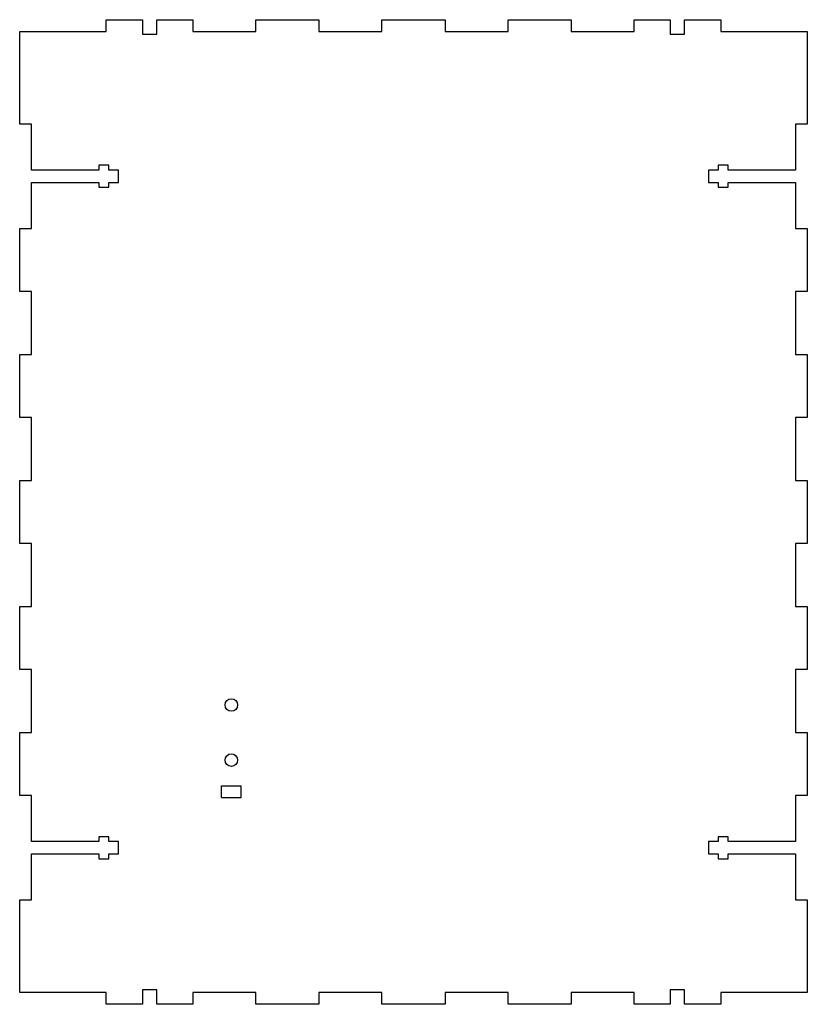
# Model space of a CAD drawing. Header units: millimetres. Extents: x -201 to -1, y -118 to 132.
import ezdxf

# ---------------------------------------------------------------- set-up
doc = ezdxf.new("R2010")
doc.units = ezdxf.units.MM

msp = doc.modelspace()

# ---------------------------------------------------------------- linework, layer by layer
at = {"color": 7, "linetype": 'Continuous'}
for p, q in [((-178.5484, 129.2871), (-178.5484, 132.2871)), ((-178.5484, 132.2871), (-169.3984, 132.2871)), ((-169.3984, 132.2871), (-169.3984, 128.5871)), ((-165.6984, 128.5871), (-165.6984, 132.2871)), ((-165.6984, 132.2871), (-156.5484, 132.2871)), ((-156.5484, 132.2871), (-156.5484, 129.2871)), ((-140.5484, 129.2871), (-140.5484, 132.2871)), ((-140.5484, 132.2871), (-124.5484, 132.2871)), ((-124.5484, 132.2871), (-124.5484, 129.2871)), ((-108.5484, 129.2871), (-108.5484, 132.2871)), ((-108.5484, 132.2871), (-92.5484, 132.2871)), ((-92.5484, 132.2871), (-92.5484, 129.2871)), ((-76.5484, 129.2871), (-76.5484, 132.2871)), ((-76.5484, 132.2871), (-60.5484, 132.2871)), ((-60.5484, 132.2871), (-60.5484, 129.2871)), ((-44.5484, 129.2871), (-44.5484, 132.2871)), ((-44.5484, 132.2871), (-35.3984, 132.2871)), ((-35.3984, 132.2871), (-35.3984, 128.5871)), ((-31.6984, 128.5871), (-31.6984, 132.2871)), ((-31.6984, 132.2871), (-22.5484, 132.2871)), ((-22.5484, 132.2871), (-22.5484, 129.2871)), ((-200.5484, 129.2871), (-178.5484, 129.2871)), ((-200.5484, 105.7871), (-200.5484, 129.2871)), ((-169.3984, 128.5871), (-165.6984, 128.5871)), ((-156.5484, 129.2871), (-140.5484, 129.2871)), ((-124.5484, 129.2871), (-108.5484, 129.2871)), ((-92.5484, 129.2871), (-76.5484, 129.2871)), ((-60.5484, 129.2871), (-44.5484, 129.2871)), ((-35.3984, 128.5871), (-31.6984, 128.5871)), ((-22.5484, 129.2871), (-0.5484, 129.2871)), ((-0.5484, 129.2871), (-0.5484, 105.7871)), ((-197.5484, 105.7871), (-200.5484, 105.7871)), ((-197.5484, 94.0871), (-197.5484, 105.7871)), ((-0.5484, 105.7871), (-3.5484, 105.7871)), ((-3.5484, 105.7871), (-3.5484, 94.0871)), ((-177.9484, 95.3371), (-180.4484, 95.3371)), ((-180.4484, 95.3371), (-180.4484, 94.0871)), ((-177.9484, 94.0871), (-177.9484, 95.3371)), ((-20.6484, 95.3371), (-23.1484, 95.3371)), ((-23.1484, 95.3371), (-23.1484, 94.0871)), ((-20.6484, 94.0871), (-20.6484, 95.3371)), ((-180.4484, 94.0871), (-197.5484, 94.0871)), ((-175.4484, 94.0871), (-177.9484, 94.0871)), ((-175.4484, 90.9871), (-175.4484, 94.0871)), ((-23.1484, 94.0871), (-25.6484, 94.0871)), ((-25.6484, 94.0871), (-25.6484, 90.9871)), ((-3.5484, 94.0871), (-20.6484, 94.0871)), ((-197.5484, 79.2871), (-197.5484, 90.9871)), ((-197.5484, 90.9871), (-180.4484, 90.9871)), ((-180.4484, 90.9871), (-180.4484, 89.7371)), ((-177.9484, 89.7371), (-177.9484, 90.9871)), ((-177.9484, 90.9871), (-175.4484, 90.9871)), ((-25.6484, 90.9871), (-23.1484, 90.9871)), ((-23.1484, 90.9871), (-23.1484, 89.7371)), ((-20.6484, 89.7371), (-20.6484, 90.9871)), ((-20.6484, 90.9871), (-3.5484, 90.9871)), ((-3.5484, 90.9871), (-3.5484, 79.2871)), ((-180.4484, 89.7371), (-177.9484, 89.7371)), ((-23.1484, 89.7371), (-20.6484, 89.7371)), ((-200.5484, 63.2871), (-200.5484, 79.2871)), ((-200.5484, 79.2871), (-197.5484, 79.2871)), ((-3.5484, 79.2871), (-0.5484, 79.2871)), ((-0.5484, 79.2871), (-0.5484, 63.2871)), ((-197.5484, 63.2871), (-200.5484, 63.2871)), ((-197.5484, 47.2871), (-197.5484, 63.2871)), ((-0.5484, 63.2871), (-3.5484, 63.2871)), ((-3.5484, 63.2871), (-3.5484, 47.2871)), ((-200.5484, 31.2871), (-200.5484, 47.2871)), ((-200.5484, 47.2871), (-197.5484, 47.2871)), ((-3.5484, 47.2871), (-0.5484, 47.2871)), ((-0.5484, 47.2871), (-0.5484, 31.2871)), ((-197.5484, 31.2871), (-200.5484, 31.2871)), ((-197.5484, 15.2871), (-197.5484, 31.2871)), ((-0.5484, 31.2871), (-3.5484, 31.2871)), ((-3.5484, 31.2871), (-3.5484, 15.2871)), ((-200.5484, -0.7129), (-200.5484, 15.2871)), ((-200.5484, 15.2871), (-197.5484, 15.2871)), ((-3.5484, 15.2871), (-0.5484, 15.2871)), ((-0.5484, 15.2871), (-0.5484, -0.7129)), ((-197.5484, -0.7129), (-200.5484, -0.7129)), ((-197.5484, -16.7129), (-197.5484, -0.7129)), ((-0.5484, -0.7129), (-3.5484, -0.7129)), ((-3.5484, -0.7129), (-3.5484, -16.7129)), ((-200.5484, -32.7129), (-200.5484, -16.7129)), ((-200.5484, -16.7129), (-197.5484, -16.7129)), ((-3.5484, -16.7129), (-0.5484, -16.7129)), ((-0.5484, -16.7129), (-0.5484, -32.7129)), ((-197.5484, -32.7129), (-200.5484, -32.7129)), ((-197.5484, -48.7129), (-197.5484, -32.7129)), ((-0.5484, -32.7129), (-3.5484, -32.7129)), ((-3.5484, -32.7129), (-3.5484, -48.7129)), ((-200.5484, -64.7129), (-200.5484, -48.7129)), ((-200.5484, -48.7129), (-197.5484, -48.7129)), ((-3.5484, -48.7129), (-0.5484, -48.7129)), ((-0.5484, -48.7129), (-0.5484, -64.7129)), ((-149.2984, -65.2129), (-149.2984, -62.2129)), ((-149.2984, -62.2129), (-144.2984, -62.2129)), ((-144.2984, -65.2129), (-144.2984, -62.2129)), ((-197.5484, -64.7129), (-200.5484, -64.7129)), ((-197.5484, -76.4129), (-197.5484, -64.7129)), ((-0.5484, -64.7129), (-3.5484, -64.7129)), ((-3.5484, -64.7129), (-3.5484, -76.4129)), ((-149.2984, -65.2129), (-144.2984, -65.2129)), ((-180.4484, -76.4129), (-197.5484, -76.4129)), ((-177.9484, -75.1629), (-180.4484, -75.1629)), ((-180.4484, -75.1629), (-180.4484, -76.4129)), ((-177.9484, -76.4129), (-177.9484, -75.1629)), ((-175.4484, -76.4129), (-177.9484, -76.4129)), ((-175.4484, -79.5129), (-175.4484, -76.4129)), ((-23.1484, -76.4129), (-25.6484, -76.4129)), ((-25.6484, -76.4129), (-25.6484, -79.5129)), ((-20.6484, -75.1629), (-23.1484, -75.1629)), ((-23.1484, -75.1629), (-23.1484, -76.4129)), ((-20.6484, -76.4129), (-20.6484, -75.1629)), ((-3.5484, -76.4129), (-20.6484, -76.4129)), ((-197.5484, -91.2129), (-197.5484, -79.5129)), ((-197.5484, -79.5129), (-180.4484, -79.5129)), ((-180.4484, -79.5129), (-180.4484, -80.7629)), ((-177.9484, -80.7629), (-177.9484, -79.5129)), ((-177.9484, -79.5129), (-175.4484, -79.5129)), ((-25.6484, -79.5129), (-23.1484, -79.5129)), ((-23.1484, -79.5129), (-23.1484, -80.7629)), ((-20.6484, -80.7629), (-20.6484, -79.5129)), ((-20.6484, -79.5129), (-3.5484, -79.5129)), ((-3.5484, -79.5129), (-3.5484, -91.2129)), ((-180.4484, -80.7629), (-177.9484, -80.7629)), ((-23.1484, -80.7629), (-20.6484, -80.7629)), ((-200.5484, -114.7129), (-200.5484, -91.2129)), ((-200.5484, -91.2129), (-197.5484, -91.2129)), ((-3.5484, -91.2129), (-0.5484, -91.2129)), ((-0.5484, -91.2129), (-0.5484, -114.7129)), ((-178.5484, -114.7129), (-200.5484, -114.7129)), ((-178.5484, -117.7129), (-178.5484, -114.7129)), ((-165.6984, -114.0129), (-169.3984, -114.0129)), ((-169.3984, -114.0129), (-169.3984, -117.7129)), ((-165.6984, -117.7129), (-165.6984, -114.0129)), ((-140.5484, -114.7129), (-156.5484, -114.7129)), ((-156.5484, -114.7129), (-156.5484, -117.7129)), ((-140.5484, -117.7129), (-140.5484, -114.7129)), ((-108.5484, -114.7129), (-124.5484, -114.7129)), ((-124.5484, -114.7129), (-124.5484, -117.7129)), ((-108.5484, -117.7129), (-108.5484, -114.7129)), ((-76.5484, -114.7129), (-92.5484, -114.7129)), ((-92.5484, -114.7129), (-92.5484, -117.7129)), ((-76.5484, -117.7129), (-76.5484, -114.7129)), ((-44.5484, -114.7129), (-60.5484, -114.7129)), ((-60.5484, -114.7129), (-60.5484, -117.7129)), ((-44.5484, -117.7129), (-44.5484, -114.7129)), ((-31.6984, -114.0129), (-35.3984, -114.0129)), ((-35.3984, -114.0129), (-35.3984, -117.7129)), ((-31.6984, -117.7129), (-31.6984, -114.0129)), ((-0.5484, -114.7129), (-22.5484, -114.7129)), ((-22.5484, -114.7129), (-22.5484, -117.7129)), ((-169.3984, -117.7129), (-178.5484, -117.7129)), ((-156.5484, -117.7129), (-165.6984, -117.7129)), ((-124.5484, -117.7129), (-140.5484, -117.7129)), ((-92.5484, -117.7129), (-108.5484, -117.7129)), ((-60.5484, -117.7129), (-76.5484, -117.7129)), ((-35.3984, -117.7129), (-44.5484, -117.7129)), ((-22.5484, -117.7129), (-31.6984, -117.7129))]:
    msp.add_line(p, q, dxfattribs=at)
for centre in [(-146.7984, -41.7129), (-146.7984, -55.7129)]:
    msp.add_circle(centre, 1.6, dxfattribs=at)

doc.saveas('drawing.dxf')
